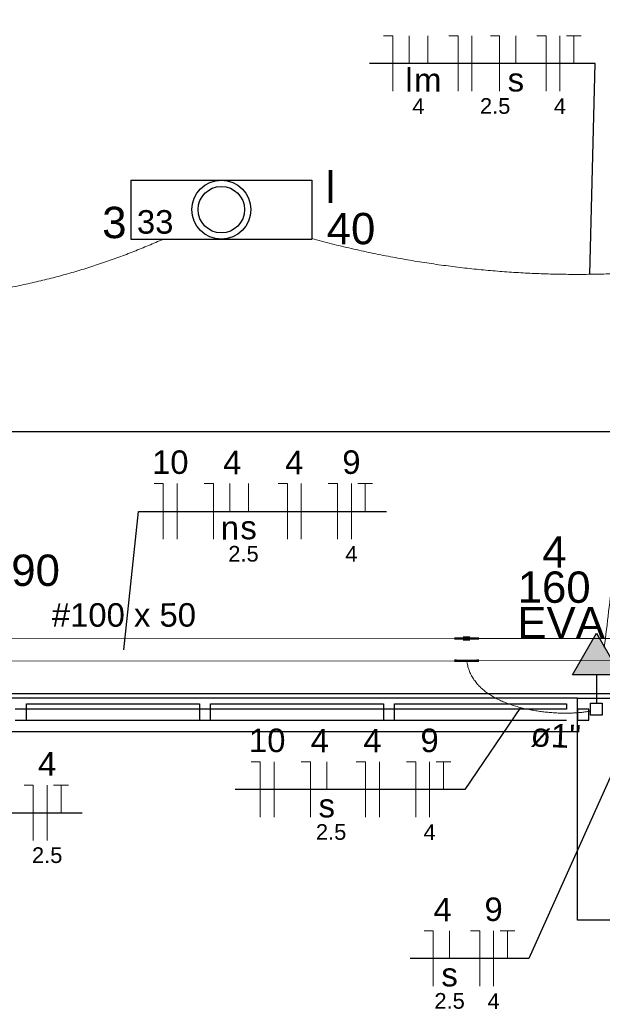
# Model space of a CAD drawing. Header units: millimetres. Extents: x 7 to 269, y 1 to 169.
# Tile 70 of 113: x 84.24 to 86.86, y 34.5 to 38.93. Entities that reach past the tile are written whole.
import ezdxf

# ---------------------------------------------------------------- set-up
doc = ezdxf.new("R2010")
doc.units = ezdxf.units.MM
doc.header["$MEASUREMENT"] = 0
doc.linetypes.add('Dashed', pattern=[0.75, 0.5, -0.25])
for name, color, linetype, lineweight in [('Eletroduto - Marco Polo', 6, 'Continuous', 9), ('Fiação - Marco Polo', 3, 'Continuous', 9), ('Layout - Marco Polo', 252, 'Continuous', 25), ('Layout-02 - Marco Polo', 243, 'Continuous', 50), ('Linha de Chamada - Marco Polo', 1, 'Continuous', 25), ('Luminárias - Marco Polo', 5, 'Continuous', 25), ('Textos - Marco Polo', 143, 'Continuous', 25), ('Tomadas - Marco Polo', 150, 'Continuous', 25)]:
    doc.layers.add(name, color=color, linetype=linetype, lineweight=lineweight)
doc.layers.add('Parede - Marco Polo', color=7, linetype='Continuous')
doc.styles.add('Arial', font='arial.ttf')

msp = doc.modelspace()

# ---------------------------------------------------------------- hatches: boundary and pattern name
at = {"layer": 'Tomadas - Marco Polo', "linetype": 'Continuous'}
msp.add_hatch(color=256, dxfattribs=at).paths.add_polyline_path([(86.9463, 35.9813), (86.838, 36.1688), (86.7298, 35.9813)])

# ---------------------------------------------------------------- linework, layer by layer
at = {"layer": 'Eletroduto - Marco Polo', "linetype": 'Continuous'}
for p, q in [((83.2127, 36.1428), (86.203, 36.1452)), ((86.3029, 36.1453), (88.3871, 36.1471)), ((83.2127, 36.0428), (86.203, 36.0453)), ((86.3029, 36.0453), (88.3871, 36.047))]:
    msp.add_line(p, q, dxfattribs=at)
at = {"layer": 'Eletroduto - Marco Polo', "linetype": 'Dashed'}
msp.add_spline([(86.8735, 36.1047), (86.9125, 36.4283), (86.9465, 36.7326), (86.9755, 37.0185), (86.9995, 37.2867), (87.0184, 37.5379), (87.0322, 37.7729), (87.0408, 37.9925), (87.0443, 38.1974), (87.0426, 38.3884), (87.0357, 38.5663), (87.0235, 38.7316), (87.0061, 38.8854), (86.9833, 39.0282), (86.9552, 39.1609), (86.9218, 39.2841), (86.8829, 39.3987), (86.8386, 39.5055), (86.7889, 39.6051), (86.7337, 39.6983), (86.673, 39.7859), (86.6067, 39.8686), (86.5349, 39.9472), (86.4575, 40.0224), (86.3744, 40.095), (86.2857, 40.1658), (86.1913, 40.2355), (86.0912, 40.3048), (85.9854, 40.3745), (85.8738, 40.4454), (85.7564, 40.5182)], degree=3, dxfattribs=at)
at = {"layer": 'Eletroduto - Marco Polo', "linetype": 'Continuous'}
for points in [[(82.3509, 37.9247), (82.4515, 37.8859), (82.5512, 37.8507), (82.65, 37.8189), (82.7479, 37.7905), (82.8449, 37.7654), (82.9409, 37.7434), (83.0359, 37.7246), (83.1299, 37.7088), (83.2228, 37.6959), (83.3147, 37.6859), (83.4055, 37.6786), (83.4951, 37.674), (83.5836, 37.6719), (83.6709, 37.6724), (83.757, 37.6752), (83.8418, 37.6803), (83.9254, 37.6877), (84.0077, 37.6971), (84.0886, 37.7086), (84.1682, 37.7221), (84.2465, 37.7374), (84.3233, 37.7545), (84.3986, 37.7733), (84.4726, 37.7936), (84.545, 37.8155), (84.6159, 37.8387), (84.6852, 37.8633), (84.753, 37.8891), (84.8192, 37.9161), (84.8837, 37.9441)], [(85.5543, 37.947), (85.644, 37.9236), (85.7331, 37.9022), (85.8216, 37.8827), (85.9096, 37.8652), (85.997, 37.8495), (86.0837, 37.8357), (86.1698, 37.8236), (86.2552, 37.8133), (86.3399, 37.8047), (86.4239, 37.7977), (86.5071, 37.7924), (86.5896, 37.7886), (86.6713, 37.7864), (86.7521, 37.7857), (86.8321, 37.7864), (86.9113, 37.7885), (86.9896, 37.792), (87.0669, 37.7968), (87.1434, 37.8029), (87.2188, 37.8102), (87.2933, 37.8187), (87.3668, 37.8284), (87.4393, 37.8392), (87.5107, 37.851), (87.5811, 37.8639), (87.6503, 37.8778), (87.7185, 37.8925), (87.7855, 37.9082), (87.8513, 37.9248), (87.916, 37.9421)], [(86.2536, 36.0451), (86.2577, 36.0229), (86.2641, 36.002), (86.2726, 35.9824), (86.2832, 35.964), (86.2956, 35.9468), (86.3098, 35.9308), (86.3256, 35.916), (86.3428, 35.9022), (86.3614, 35.8896), (86.3811, 35.878), (86.4019, 35.8674), (86.4236, 35.8579), (86.4461, 35.8493), (86.4692, 35.8416), (86.4927, 35.8348), (86.5167, 35.8289), (86.5408, 35.8238), (86.5651, 35.8195), (86.5892, 35.816), (86.6132, 35.8132), (86.6368, 35.8111), (86.66, 35.8097), (86.6825, 35.8089), (86.7043, 35.8087), (86.7252, 35.8091), (86.7451, 35.8101), (86.7638, 35.8116), (86.7812, 35.8135), (86.7971, 35.8159), (86.8115, 35.8187)]]:
    msp.add_spline(points, degree=3, dxfattribs=at)
at = {"layer": 'Fiação - Marco Polo'}
for p, q in [((85.8779, 38.8606), (85.9196, 38.8606)), ((85.9196, 38.6106), (85.9196, 38.8606)), ((85.9932, 38.7356), (85.9932, 38.8606)), ((86.0779, 38.7356), (86.0779, 38.8606)), ((86.1723, 38.8606), (86.2141, 38.8606)), ((86.2141, 38.6106), (86.2141, 38.8606)), ((86.2766, 38.6106), (86.2766, 38.8606)), ((86.3598, 38.8606), (86.4016, 38.8606)), ((86.4016, 38.6106), (86.4016, 38.8606)), ((86.4751, 38.7356), (86.4751, 38.8606)), ((86.5696, 38.8606), (86.6112, 38.8606)), ((86.6112, 38.6106), (86.6112, 38.8606)), ((86.6737, 38.6106), (86.6737, 38.8606)), ((86.7029, 38.8606), (86.7696, 38.8606)), ((86.7362, 38.7356), (86.7362, 38.8606)), ((84.8439, 36.8431), (84.8856, 36.8431)), ((84.8856, 36.5931), (84.8856, 36.8431)), ((84.9481, 36.5931), (84.9481, 36.8431)), ((85.07, 36.8431), (85.1117, 36.8431)), ((85.1117, 36.5931), (85.1117, 36.8431)), ((85.1853, 36.7181), (85.1853, 36.8431)), ((85.27, 36.7181), (85.27, 36.8431)), ((85.4031, 36.8431), (85.4448, 36.8431)), ((85.4448, 36.5931), (85.4448, 36.8431)), ((85.5073, 36.5931), (85.5073, 36.8431)), ((85.6292, 36.8431), (85.6709, 36.8431)), ((85.6709, 36.5931), (85.6709, 36.8431)), ((85.7334, 36.5931), (85.7334, 36.8431)), ((85.7626, 36.8431), (85.8293, 36.8431)), ((85.7959, 36.7181), (85.7959, 36.8431)), ((85.281, 35.5897), (85.3227, 35.5897)), ((85.3227, 35.3397), (85.3227, 35.5897)), ((85.3852, 35.3397), (85.3852, 35.5897)), ((85.5072, 35.5897), (85.5489, 35.5897)), ((85.5489, 35.3397), (85.5489, 35.5897)), ((85.6225, 35.4647), (85.6225, 35.5897)), ((85.7555, 35.5897), (85.7972, 35.5897)), ((85.7972, 35.3397), (85.7972, 35.5897)), ((85.8597, 35.3397), (85.8597, 35.5897)), ((85.9817, 35.5897), (86.0233, 35.5897)), ((86.0233, 35.3397), (86.0233, 35.5897)), ((86.0858, 35.3397), (86.0858, 35.5897)), ((86.115, 35.5897), (86.1816, 35.5897)), ((86.1483, 35.4647), (86.1483, 35.5897)), ((84.2577, 35.485), (84.2994, 35.485)), ((84.2994, 35.235), (84.2994, 35.485)), ((84.3619, 35.235), (84.3619, 35.485)), ((84.391, 35.485), (84.4577, 35.485)), ((84.4244, 35.36), (84.4244, 35.485)), ((86.0609, 34.8283), (86.1025, 34.8283)), ((86.1025, 34.5783), (86.1025, 34.8283)), ((86.1761, 34.7033), (86.1761, 34.8283)), ((86.2706, 34.8283), (86.3122, 34.8283)), ((86.3122, 34.5783), (86.3122, 34.8283)), ((86.3747, 34.5783), (86.3747, 34.8283)), ((86.4039, 34.8283), (86.4706, 34.8283)), ((86.4372, 34.7033), (86.4372, 34.8283))]:
    msp.add_line(p, q, dxfattribs=at)
at = {"layer": 'Layout - Marco Polo'}
for p, q in [((105.0435, 37.0768), (81.7178, 37.0768)), ((75.4233, 35.8968), (105.0235, 35.8968)), ((86.7533, 35.8768), (81.7634, 35.8768)), ((84.2683, 35.8263), (84.2683, 35.8513)), ((84.2683, 35.8513), (85.0483, 35.8513)), ((85.0483, 35.8513), (85.0483, 35.8263)), ((85.0983, 35.8263), (85.0983, 35.8513)), ((85.0983, 35.8513), (85.8783, 35.8513)), ((85.8783, 35.8513), (85.8783, 35.8263)), ((85.9283, 35.8263), (85.9283, 35.8513)), ((85.9283, 35.8513), (86.7034, 35.8513)), ((86.7034, 35.8513), (86.7034, 35.8263)), ((84.2683, 35.8268), (84.2184, 35.8268)), ((84.2683, 35.7768), (84.2683, 35.8268)), ((85.0483, 35.8263), (84.2683, 35.8263)), ((85.0983, 35.8268), (85.0483, 35.8268)), ((85.0483, 35.8268), (85.0483, 35.7768)), ((85.0983, 35.7768), (85.0983, 35.8268)), ((85.8783, 35.8263), (85.0983, 35.8263)), ((85.9283, 35.8268), (85.8783, 35.8268)), ((85.8783, 35.8268), (85.8783, 35.7768)), ((85.9283, 35.7768), (85.9283, 35.8268)), ((86.7034, 35.8263), (85.9283, 35.8263)), ((86.8033, 35.8268), (86.7533, 35.8268)), ((86.7533, 35.8268), (86.7533, 35.7768)), ((86.8033, 35.7768), (86.8033, 35.8268)), ((84.2184, 35.7768), (84.2683, 35.7768)), ((84.2683, 35.7768), (85.0483, 35.7768)), ((85.0483, 35.7768), (85.0983, 35.7768)), ((85.0983, 35.7768), (85.8783, 35.7768)), ((85.8783, 35.7768), (85.9283, 35.7768)), ((85.9283, 35.7768), (86.7034, 35.7768)), ((86.7533, 35.7768), (86.8033, 35.7768)), ((81.7634, 35.7268), (86.7533, 35.7268)), ((81.7634, 35.7268), (86.7533, 35.7268))]:
    msp.add_line(p, q, dxfattribs=at)
at = {"layer": 'Layout-02 - Marco Polo'}
for p, q in [((86.203, 36.1403), (86.203, 36.1502)), ((86.203, 36.1452), (86.2379, 36.1452)), ((86.2379, 36.1502), (86.2679, 36.1502)), ((86.2379, 36.1403), (86.2379, 36.1502)), ((86.2379, 36.1403), (86.2679, 36.1403)), ((86.2679, 36.1403), (86.2679, 36.1502)), ((86.2679, 36.1452), (86.3029, 36.1452)), ((86.3029, 36.1403), (86.3029, 36.1502)), ((86.203, 36.0403), (86.203, 36.0502)), ((86.3029, 36.0453), (86.203, 36.0453)), ((86.3029, 36.0403), (86.3029, 36.0502))]:
    msp.add_line(p, q, dxfattribs=at)
at = {"layer": 'Linha de Chamada - Marco Polo'}
for p, q in [((86.8321, 38.7356), (85.8154, 38.7356)), ((86.8084, 37.7861), (86.8321, 38.7356)), ((84.7078, 36.094), (84.773, 36.7181)), ((84.773, 36.7181), (85.8918, 36.7181)), ((86.4959, 35.834), (86.2441, 35.4647)), ((87.0373, 35.8267), (86.5331, 34.7033)), ((86.2441, 35.4647), (85.2101, 35.4647)), ((84.1952, 35.36), (84.5202, 35.36)), ((86.5331, 34.7033), (85.9984, 34.7033))]:
    msp.add_line(p, q, dxfattribs=at)
at = {"layer": 'Luminárias - Marco Polo'}
for p, q in [((84.7391, 38.2099), (85.5551, 38.2099)), ((84.7391, 38.2099), (84.7391, 37.9449)), ((85.5551, 38.2099), (85.5551, 37.9449)), ((84.7391, 37.9449), (85.5551, 37.9449))]:
    msp.add_line(p, q, dxfattribs=at)
for radius in [0.1325, 0.1046]:
    msp.add_circle((85.1471, 38.0774), radius, dxfattribs=at)
at = {"layer": 'Parede - Marco Polo'}
for p, q in [((86.7533, 34.8768), (86.7533, 35.8768)), ((86.7533, 35.8768), (87.7533, 35.8768)), ((87.7533, 34.8768), (86.7533, 34.8768))]:
    msp.add_line(p, q, dxfattribs=at)
at = {"layer": 'Tomadas - Marco Polo'}
for p, q in [((86.7298, 35.9813), (86.838, 36.1688)), ((86.838, 36.1688), (86.9463, 35.9813)), ((86.9463, 35.9813), (86.7298, 35.9813)), ((86.838, 35.9813), (86.838, 35.8533)), ((86.8115, 35.8533), (86.8646, 35.8533)), ((86.8115, 35.8002), (86.8115, 35.8533)), ((86.8646, 35.8533), (86.8646, 35.8002)), ((86.8646, 35.8002), (86.8115, 35.8002))]:
    msp.add_line(p, q, dxfattribs=at)

# ---------------------------------------------------------------- texts
at = {"layer": 'Fiação - Marco Polo', "attachment_point": 8, "line_spacing_factor": 0.798, "style": 'Arial'}
for s, insert, char_height, width in [('l', (85.993, 38.6083), 0.1059, 0.12708), ('m', (86.078, 38.6083), 0.1059, 0.12708), ('s', (86.475, 38.6083), 0.1059, 0.12708), ('4', (86.0355, 38.5082), 0.0706, 0.08472), ('2.5', (86.3815, 38.5082), 0.0706, 0.25416), ('4', (86.6735, 38.5082), 0.0706, 0.08472), ('10', (84.917, 36.8853), 0.1059, 0.25416), ('4', (85.1965, 36.8853), 0.1059, 0.12708), ('4', (85.476, 36.8853), 0.1059, 0.12708), ('9', (85.7335, 36.8853), 0.1059, 0.12708), ('n', (85.1855, 36.5908), 0.1059, 0.12708), ('s', (85.27, 36.5908), 0.1059, 0.12708), ('2.5', (85.247, 36.4907), 0.0706, 0.25416), ('4', (85.7335, 36.4907), 0.0706, 0.08472), ('10', (85.354, 35.6318), 0.1059, 0.25416), ('4', (85.591, 35.6318), 0.1059, 0.12708), ('4', (85.8285, 35.6318), 0.1059, 0.12708), ('9', (86.086, 35.6318), 0.1059, 0.12708), ('4', (84.362, 35.5273), 0.1059, 0.12708), ('s', (85.6225, 35.3378), 0.1059, 0.12708), ('2.5', (85.642, 35.2372), 0.0706, 0.25416), ('4', (86.086, 35.2372), 0.0706, 0.08472), ('2.5', (84.362, 35.1327), 0.0706, 0.25416), ('4', (86.1446, 34.8708), 0.1059, 0.12708), ('9', (86.3746, 34.8708), 0.1059, 0.12708), ('s', (86.1761, 34.5763), 0.1059, 0.12708), ('2.5', (86.1761, 34.4762), 0.0706, 0.25416), ('4', (86.3746, 34.4762), 0.0706, 0.08472)]:
    msp.add_mtext(s, dxfattribs=dict(at, insert=insert, char_height=char_height, width=width))
at = {"layer": 'Luminárias - Marco Polo', "insert": (84.7665, 37.9678), "char_height": 0.1059, "width": 0.25416, "attachment_point": 7, "line_spacing_factor": 0.798, "style": 'Arial'}
msp.add_mtext('33', dxfattribs=at)
at = {"layer": 'Textos - Marco Polo', "char_height": 0.1412, "line_spacing_factor": 0.798, "style": 'Arial'}
for s, insert, width, attachment_point in [('l', (85.617, 38.108), 0.16944, 7), ('3', (84.61, 37.947), 0.16944, 7), ('40', (85.622, 37.9195), 0.33888, 7), ('4', (86.649, 36.465), 0.16944, 8), ('190', (84.255, 36.38), 0.50832, 8), ('160', (86.6475, 36.304), 0.50832, 8), ('EVA', (86.679, 36.146), 0.50832, 8)]:
    msp.add_mtext(s, dxfattribs=dict(at, insert=insert, width=width, attachment_point=attachment_point))
at = {"layer": 'Textos - Marco Polo', "char_height": 0.1059, "attachment_point": 8, "line_spacing_factor": 0.798, "style": 'Arial'}
for s, insert, width, rotation in [('#100 x 50', (84.708, 36.1968), 1.14372, 0.0458), ('ø1"', (86.6525, 35.6518), 0.38124, 357.5142)]:
    msp.add_mtext(s, dxfattribs=dict(at, insert=insert, width=width, rotation=rotation))

doc.saveas('drawing.dxf')
